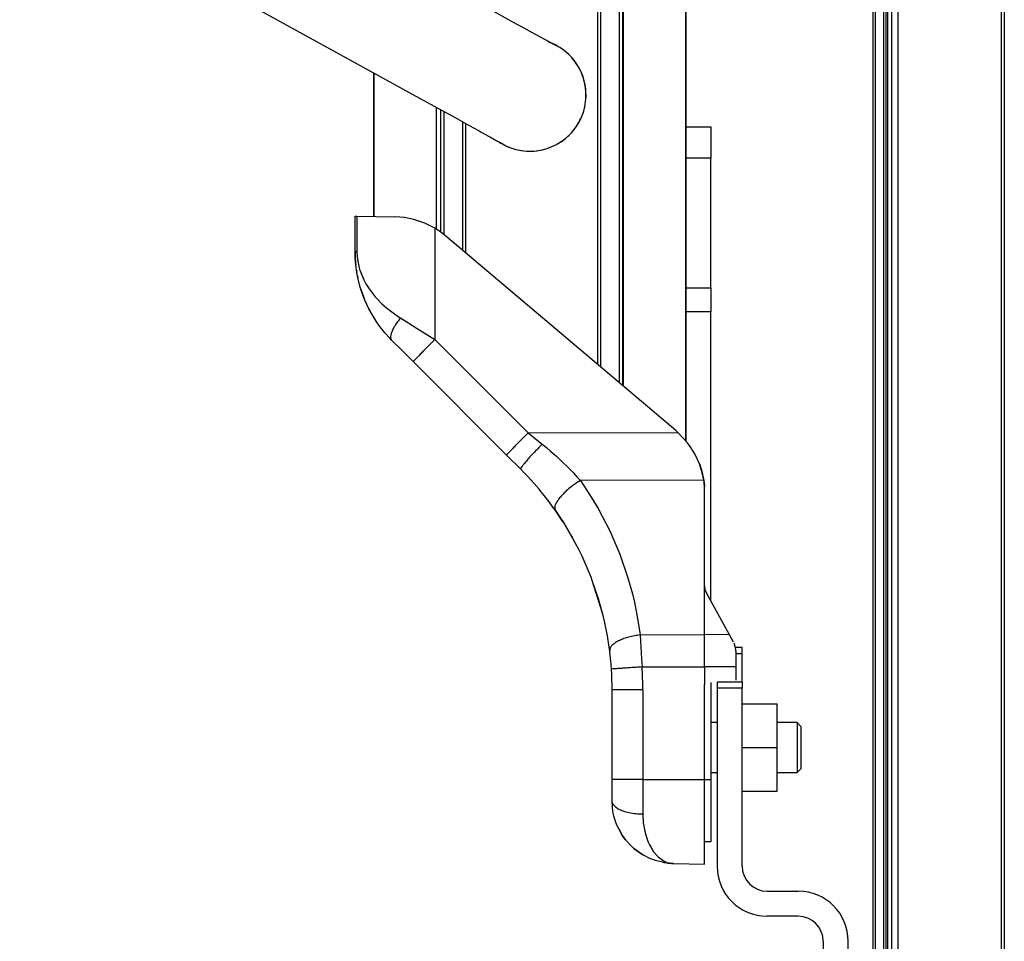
# Model space of a CAD drawing. Header units: millimetres. Extents: x -966 to 629, y -749 to 487.
# Tile 2 of 12: x -966 to -808, y -223 to -75. Entities that reach past the tile are written whole.
import ezdxf

# ---------------------------------------------------------------- set-up
doc = ezdxf.new("R2010")
doc.units = ezdxf.units.MM

# ---------------------------------------------------------------- blocks, each defined once
blk = doc.blocks.new('Diffusor-Rahmen-seitlich_1', base_point=(-826.13, -713.48))
at = {"color": 7, "linetype": 'Continuous'}
for p, q in [((-826.13, -713.48), (-826.13, 159.52)), ((-808.13, 159.52), (-808.13, -713.48))]:
    blk.add_line(p, q, dxfattribs=at)
at = {"color": 1, "linetype": 'Continuous'}
for p, q in [((-825.13, -713.48), (-825.13, 159.52)), ((-808.63, 159.52), (-808.63, -713.48))]:
    blk.add_line(p, q, dxfattribs=at)
blk = doc.blocks.new('Standard-Diffusor-kpl_', base_point=(-826.13, -731.48))
blk.add_blockref('Diffusor-Rahmen-seitlich_1', (-826.13, -713.48))
blk = doc.blocks.new('CFK-Haltebuegel', base_point=(-909.13, -142.89))
at = {"color": 1, "linetype": 'Continuous'}
for p, q in [((-873.3, 166.52), (-873.3, -130.6)), ((-869.3, 166.52), (-869.3, -133.98)), ((-869.13, -134.13), (-869.13, 166.52)), ((-859.13, 166.52), (-859.13, -142.89)), ((-909.13, -106.94), (-909.13, -83.95)), ((-899.12, -89.45), (-899.12, -108.97)), ((-898.42, -89.84), (-898.42, -109.43)), ((-894.42, -92.04), (-894.42, -112.75))]:
    blk.add_line(p, q, dxfattribs=at)
at = {"color": 7, "linetype": 'Continuous'}
for p, q in [((-872.8, 166.52), (-872.8, -131.02)), ((-869.8, 166.52), (-869.8, -133.56)), ((-859.13, -95.57), (-859.13, 166.52)), ((-909.13, -83.95), (-909.13, -106.94)), ((-897.92, -90.11), (-897.92, -109.82)), ((-894.92, -91.76), (-894.92, -112.33))]:
    blk.add_line(p, q, dxfattribs=at)
blk = doc.blocks.new('Gewindebuchse_1', base_point=(-889.03, -96.47))
at = {"color": 7, "linetype": 'Continuous'}
for p, q in [((-880.03, -79.47), (-880.52, -79.26)), ((-879.57, -79.75), (-880.03, -79.47)), ((-878.9, -80.15), (-879.08, -80.04)), ((-877.01, -81.96), (-877.42, -81.51)), ((-876.58, -82.62), (-877.01, -81.96)), ((-875.63, -84.55), (-875.73, -84.25)), ((-875.35, -85.5), (-875.46, -85.11)), ((-875.22, -88.61), (-875.15, -88.12)), ((-875.15, -88.12), (-875.15, -87.15)), ((-875.34, -89.42), (-875.3, -89.18)), ((-876.27, -91.87), (-875.99, -91.27)), ((-876.67, -92.48), (-876.27, -91.87)), ((-878.87, -94.79), (-878.53, -94.5)), ((-878.08, -94.13), (-877.87, -93.95)), ((-889.03, -95.01), (-888.8, -95.17)), ((-888.8, -95.17), (-888.25, -95.45)), ((-887.85, -95.66), (-887.63, -95.77)), ((-881.65, -96.11), (-881.2, -95.99)), ((-881.2, -95.99), (-880.23, -95.58)), ((-879.81, -95.36), (-878.87, -94.79)), ((-885.76, -96.31), (-885.09, -96.43)), ((-885.09, -96.43), (-884.39, -96.45)), ((-882.47, -96.33), (-882.21, -96.26))]:
    blk.add_line(p, q, dxfattribs=at)
for start, end in [(46.1617, 54.5335), (21.0466, 29.4188), (4.3033, 12.6755), (339.1864, 347.5584), (314.0693, 322.4413), (247.0924, 255.4645), (272.2084, 280.5804)]:
    blk.add_arc((-884.13, -87.48), 9, start, end, dxfattribs=at)
blk = doc.blocks.new('Griff-rechts', base_point=(-965.85, -96.48))
at = {"color": 7, "linetype": 'Continuous'}
for p, q in [((-909.23, -11.07), (-939.41, -27.67)), ((-939.41, -27.67), (-946.34, -31.48)), ((-946.34, -31.48), (-950.14, -33.57)), ((-909.13, -31.45), (-910.22, -32.05)), ((-910.22, -32.05), (-934.36, -45.33)), ((-950.14, -33.57), (-952.85, -35.06)), ((-954.69, -36.07), (-955.21, -36.36)), ((-952.85, -35.06), (-954.69, -36.07)), ((-957.2, -37.46), (-958.49, -38.16)), ((-956.78, -37.22), (-957.2, -37.46)), ((-955.21, -36.36), (-956.78, -37.22)), ((-959.8, -38.88), (-960.67, -39.36)), ((-960.26, -39.2), (-959.8, -38.88)), ((-958.78, -38.33), (-959.8, -38.88)), ((-958.49, -38.16), (-958.78, -38.33)), ((-951.21, -40.47), (-952.7, -39.52)), ((-952.7, -39.52), (-952.04, -39.91)), ((-952.04, -39.91), (-951.21, -40.47)), ((-951.21, -40.47), (-951.02, -40.46)), ((-951.02, -40.46), (-949.86, -41.1)), ((-949.86, -41.1), (-949.59, -41.25)), ((-949.59, -41.25), (-948.15, -42.04)), ((-948.15, -42.04), (-947.76, -42.25)), ((-947.76, -42.25), (-945.56, -43.47)), ((-945.56, -43.47), (-943, -44.87)), ((-943, -44.87), (-937.71, -47.79)), ((-934.36, -45.33), (-937.71, -47.17)), ((-937.71, -47.17), (-938.27, -47.48)), ((-937.71, -47.79), (-927.03, -53.66)), ((-961.64, -55.1), (-961.11, -55.36)), ((-927.03, -53.66), (-899.75, -68.66)), ((-961.11, -55.36), (-960.42, -55.7)), ((-960.42, -55.7), (-960.67, -55.6)), ((-960.67, -55.6), (-959.9, -56.01)), ((-959.9, -56.01), (-958.78, -56.63)), ((-958.78, -56.63), (-958.49, -56.8)), ((-958.49, -56.8), (-957.2, -57.5)), ((-957.2, -57.5), (-956.78, -57.74)), ((-956.78, -57.74), (-955.21, -58.6)), ((-955.21, -58.6), (-954.69, -58.89)), ((-954.69, -58.89), (-952.23, -60.24)), ((-952.23, -60.24), (-947.12, -63.05)), ((-947.12, -63.05), (-940.3, -66.8)), ((-940.3, -66.8), (-912.95, -81.85)), ((-899.75, -68.66), (-893.06, -72.35)), ((-893.06, -72.35), (-889.45, -74.34)), ((-889.45, -74.34), (-886.91, -75.74)), ((-886.91, -75.74), (-885.2, -76.67)), ((-885.2, -76.67), (-884.73, -76.94)), ((-884.73, -76.94), (-883.29, -77.72)), ((-883.29, -77.72), (-882.94, -77.92)), ((-882.94, -77.92), (-881.78, -78.55)), ((-881.78, -78.55), (-881.58, -78.67)), ((-881.58, -78.67), (-880.69, -79.15)), ((-880.03, -79.51), (-881.22, -78.96)), ((-880.69, -79.15), (-880.03, -79.51)), ((-879.34, -79.86), (-880.31, -79.38)), ((-912.95, -81.85), (-902.4, -87.65)), ((-902.4, -87.65), (-898.74, -89.66)), ((-898.74, -89.66), (-896.11, -91.11)), ((-896.11, -91.11), (-893.83, -92.36)), ((-893.83, -92.36), (-892.25, -93.23)), ((-892.25, -93.23), (-891.92, -93.41)), ((-891.92, -93.41), (-890.63, -94.13)), ((-890.63, -94.13), (-890.41, -94.24)), ((-890.41, -94.24), (-889.4, -94.81)), ((-889.4, -94.81), (-888.57, -95.27)), ((-888.57, -95.27), (-888, -95.6))]:
    blk.add_line(p, q, dxfattribs=at)
for centre, start, end in [((-956.85, -47.48), 51.1886, 183.3334), ((-956.85, -47.48), 183.3334, 237.8552), ((-884.13, -87.48), 244.522, 57.8552)]:
    blk.add_arc(centre, 9, start, end, dxfattribs=at)
blk = doc.blocks.new('Adapterblech', base_point=(-859.13, -207.08))
at = {"color": 7, "linetype": 'Continuous'}
for p, q in [((-859.13, -92.58), (-855.13, -92.58)), ((-855.13, -92.58), (-855.13, -97.58)), ((-859.13, -95.91), (-859.13, -95.57)), ((-859.13, -97.58), (-859.13, -95.91)), ((-859.13, -118.36), (-859.13, -97.58)), ((-855.13, -118.36), (-855.13, -97.58)), ((-859.13, -122.18), (-859.13, -118.36)), ((-855.13, -118.36), (-855.13, -122.18)), ((-859.13, -142.89), (-859.13, -122.18)), ((-855.13, -168.56), (-855.13, -122.18)), ((-855.13, -181.56), (-855.13, -197.08)), ((-855.13, -197.08), (-855.13, -207.08)), ((-855.13, -207.08), (-856.13, -207.08))]:
    blk.add_line(p, q, dxfattribs=at)
at = {"color": 1, "linetype": 'Continuous'}
for p, q in [((-855.13, -97.58), (-859.13, -97.58)), ((-859.13, -118.36), (-855.13, -118.36)), ((-855.13, -122.18), (-859.13, -122.18)), ((-856.13, -197.08), (-855.13, -197.08))]:
    blk.add_line(p, q, dxfattribs=at)
blk = doc.blocks.new('Kappe_1', base_point=(-912.13, -210.63))
at = {"color": 7, "linetype": 'Continuous'}
for p, q in [((-912.13, -112.58), (-912.13, -106.89)), ((-912.13, -106.89), (-911.83, -106.89)), ((-911.83, -106.89), (-905.76, -107)), ((-904.98, -107.04), (-905.76, -107)), ((-904.19, -107.12), (-904.98, -107.04)), ((-902.72, -107.42), (-904.19, -107.12)), ((-902.56, -107.46), (-902.72, -107.42)), ((-900.93, -108.02), (-902.56, -107.46)), ((-900.33, -108.3), (-900.93, -108.02)), ((-899.36, -108.81), (-900.33, -108.3)), ((-898.45, -109.4), (-899.36, -108.81)), ((-897.6, -110.07), (-898.45, -109.4)), ((-860.74, -141.22), (-897.6, -110.07)), ((-912.11, -113.31), (-912.13, -112.58)), ((-912.13, -112.58), (-912.11, -113.31)), ((-912.1, -113.49), (-912.11, -113.31)), ((-912.11, -113.31), (-912.1, -113.49)), ((-912.06, -114.23), (-912.1, -113.49)), ((-912.1, -113.49), (-912.06, -114.23)), ((-912.01, -114.7), (-912.06, -114.23)), ((-912.06, -114.23), (-912.01, -114.7)), ((-911.86, -115.83), (-912.01, -114.7)), ((-911.89, -115.6), (-911.86, -115.83)), ((-911.79, -116.22), (-911.86, -115.83)), ((-911.7, -116.68), (-911.79, -116.22)), ((-911.75, -116.42), (-911.7, -116.68)), ((-911.34, -118.12), (-911.7, -116.68)), ((-911.22, -118.55), (-911.34, -118.12)), ((-911.05, -119.04), (-911.22, -118.55)), ((-911.22, -118.55), (-911.05, -119.04)), ((-911.22, -118.55), (-910.67, -120.06)), ((-910.88, -119.49), (-911.05, -119.04)), ((-911.05, -119.04), (-910.88, -119.49)), ((-910.67, -120.06), (-910.88, -119.49)), ((-910.88, -119.49), (-910.67, -120.06)), ((-910.55, -120.35), (-910.67, -120.06)), ((-909.91, -121.72), (-910.55, -120.35)), ((-910.07, -121.4), (-909.91, -121.72)), ((-909.57, -122.36), (-909.91, -121.72)), ((-909.91, -121.72), (-909.76, -122.01)), ((-908.77, -123.68), (-909.57, -122.36)), ((-908.32, -124.32), (-908.77, -123.68)), ((-908.32, -124.32), (-908.77, -123.68)), ((-907.35, -125.55), (-908.32, -124.32)), ((-907.35, -125.55), (-908.32, -124.32)), ((-906.53, -126.46), (-907.35, -125.55)), ((-906.27, -126.72), (-906.53, -126.46)), ((-906.4, -126.51), (-906.27, -126.72)), ((-904.58, -128.41), (-906.27, -126.72)), ((-902.81, -130.18), (-904.58, -128.41)), ((-887.86, -145.13), (-902.81, -130.18)), ((-860.57, -141.36), (-860.74, -141.22)), ((-860.4, -141.51), (-860.57, -141.36)), ((-858.86, -143.17), (-860.4, -141.51)), ((-858.43, -143.77), (-858.86, -143.17)), ((-857.79, -144.78), (-858.43, -143.77)), ((-857.65, -145.05), (-857.79, -144.78)), ((-856.97, -146.55), (-857.65, -145.05)), ((-885.6, -147.39), (-887.86, -145.13)), ((-856.78, -147.08), (-856.97, -146.55)), ((-856.97, -146.55), (-856.87, -146.83)), ((-884.97, -148.03), (-885.6, -147.39)), ((-884.37, -148.67), (-884.97, -148.03)), ((-856.87, -146.83), (-856.78, -147.08)), ((-856.52, -147.98), (-856.78, -147.08)), ((-856.78, -147.08), (-856.71, -147.3)), ((-856.71, -147.3), (-856.57, -147.77)), ((-856.57, -147.77), (-856.52, -147.98)), ((-856.28, -149.15), (-856.52, -147.98)), ((-856.52, -147.98), (-856.45, -148.25)), ((-856.45, -148.25), (-856.35, -148.73)), ((-883.48, -149.64), (-884.37, -148.67)), ((-882.64, -150.62), (-883.48, -149.64)), ((-856.35, -148.73), (-856.28, -149.15)), ((-856.22, -149.58), (-856.28, -149.15)), ((-856.28, -149.15), (-856.22, -149.58)), ((-856.17, -150.15), (-856.22, -149.58)), ((-856.22, -149.58), (-856.17, -150.15)), ((-882.35, -150.96), (-882.64, -150.62)), ((-881.82, -151.63), (-882.35, -150.96)), ((-856.13, -151.15), (-856.17, -150.15)), ((-856.13, -165.98), (-856.13, -151.15)), ((-881.03, -152.64), (-881.82, -151.63)), ((-880.53, -153.32), (-881.03, -152.64)), ((-880.04, -154), (-880.53, -153.32)), ((-880.12, -153.82), (-880.04, -154)), ((-879.09, -155.4), (-880.04, -154)), ((-880.04, -154), (-879.09, -155.4)), ((-878.7, -156.01), (-879.09, -155.4)), ((-879.09, -155.4), (-878.7, -156.01)), ((-877.45, -158.1), (-878.7, -156.01)), ((-878.7, -156.01), (-877.45, -158.1)), ((-877.36, -158.26), (-877.45, -158.1)), ((-877.45, -158.1), (-877.36, -158.26)), ((-876.85, -159.18), (-877.36, -158.26)), ((-876.34, -160.17), (-876.85, -159.18)), ((-875.76, -161.34), (-876.34, -160.17)), ((-874.32, -164.71), (-875.76, -161.34)), ((-874.13, -165.22), (-874.32, -164.71)), ((-874.13, -165.22), (-874.32, -164.71)), ((-873.12, -168.18), (-874.13, -165.22)), ((-872.48, -170.48), (-874.13, -165.22)), ((-856.11, -166.26), (-856.13, -165.98)), ((-856.03, -166.73), (-856.11, -166.26)), ((-855.75, -167.44), (-856.03, -166.73)), ((-872.48, -170.48), (-873.12, -168.18)), ((-852.16, -173.91), (-855.75, -167.44)), ((-872.39, -170.84), (-872.48, -170.48)), ((-872.39, -170.84), (-872.48, -170.48)), ((-872.18, -171.72), (-872.39, -170.84)), ((-871.71, -174.1), (-872.18, -171.72)), ((-871.43, -175.88), (-871.71, -174.1)), ((-851.5, -175.1), (-852.16, -173.91)), ((-871.34, -176.49), (-871.43, -175.88)), ((-871.34, -176.25), (-871.34, -176.49)), ((-871.26, -177.19), (-871.34, -176.49)), ((-851.22, -175.8), (-851.42, -175.27)), ((-851.14, -176.27), (-851.22, -175.8)), ((-851.13, -176.55), (-851.14, -176.27)), ((-851.13, -176.55), (-851.13, -179.07)), ((-871.12, -178.65), (-871.26, -177.19)), ((-871.06, -179.4), (-871.12, -178.65)), ((-871.01, -180.24), (-871.06, -179.4)), ((-851.13, -179.07), (-851.13, -181.2)), ((-870.98, -181.08), (-871.01, -180.24)), ((-870.96, -181.91), (-870.98, -181.08)), ((-870.95, -182.75), (-870.96, -181.91)), ((-870.95, -197.08), (-870.95, -182.75)), ((-856.13, -197.08), (-856.13, -181.87)), ((-870.95, -200.55), (-870.95, -197.08)), ((-856.13, -210.63), (-856.13, -197.08)), ((-870.81, -202.22), (-870.95, -200.55)), ((-870.87, -200.92), (-870.95, -200.55)), ((-870.87, -200.92), (-870.95, -200.55)), ((-870.81, -202.22), (-870.95, -200.55)), ((-870.76, -202.5), (-870.81, -202.22)), ((-870.76, -202.5), (-870.81, -202.22)), ((-870.66, -202.92), (-870.76, -202.5)), ((-870.66, -202.92), (-870.76, -202.5)), ((-870.4, -203.82), (-870.66, -202.92)), ((-870.19, -204.38), (-870.4, -203.82)), ((-869.9, -205), (-870.19, -204.38)), ((-869.27, -206.1), (-869.9, -205)), ((-869.9, -205), (-869.27, -206.1)), ((-868.81, -206.73), (-869.27, -206.1)), ((-869.27, -206.1), (-868.81, -206.73)), ((-868.02, -207.62), (-868.81, -206.73)), ((-867.85, -207.78), (-868.02, -207.62)), ((-867.48, -208.12), (-867.85, -207.78)), ((-866.5, -208.86), (-867.48, -208.12)), ((-867.48, -208.12), (-866.05, -209.15)), ((-866.05, -209.15), (-866.5, -208.86)), ((-864.78, -209.79), (-866.05, -209.15)), ((-864.44, -209.92), (-864.78, -209.79)), ((-864.02, -210.06), (-864.44, -209.92)), ((-862.9, -210.35), (-864.02, -210.06)), ((-862.59, -210.41), (-862.9, -210.35)), ((-862.36, -210.45), (-862.59, -210.41)), ((-862.05, -210.49), (-862.36, -210.45)), ((-861.74, -210.51), (-862.05, -210.49)), ((-861.43, -210.53), (-861.74, -210.51)), ((-861.13, -210.54), (-861.43, -210.53)), ((-861.28, -210.54), (-861.13, -210.54)), ((-861.13, -210.54), (-856.13, -210.63))]:
    blk.add_line(p, q, dxfattribs=at)
at = {"color": 1, "linetype": 'Continuous'}
for p, q in [((-911.83, -106.89), (-911.83, -112.58)), ((-899.36, -108.81), (-899.36, -126.64)), ((-911.83, -112.58), (-912.13, -112.58)), ((-911.83, -112.58), (-911.8, -113.36)), ((-911.8, -113.36), (-911.71, -114.1)), ((-911.71, -114.1), (-911.55, -114.87)), ((-911.55, -114.87), (-911.4, -115.42)), ((-911.4, -115.42), (-911.32, -115.66)), ((-911.32, -115.66), (-910.75, -117.06)), ((-910.75, -117.06), (-910.4, -117.7)), ((-910.4, -117.7), (-909.87, -118.54)), ((-909.87, -118.54), (-909.73, -118.74)), ((-909.73, -118.74), (-908.89, -119.8)), ((-908.89, -119.8), (-908.53, -120.2)), ((-908.53, -120.2), (-907.83, -120.91)), ((-907.83, -120.91), (-907.1, -121.55)), ((-907.1, -121.55), (-906.03, -122.39)), ((-906.03, -122.39), (-904.99, -123.1)), ((-904.99, -123.1), (-904.85, -123.19)), ((-904.85, -123.19), (-902.18, -124.87)), ((-902.18, -124.87), (-899.36, -126.64)), ((-899.36, -126.64), (-884.41, -141.59)), ((-884.41, -141.59), (-860.4, -141.51)), ((-884.41, -141.59), (-882.15, -143.4)), ((-882.15, -143.4), (-881.48, -143.94)), ((-881.48, -143.94), (-880.83, -144.5)), ((-880.83, -144.5), (-880.4, -144.87)), ((-880.4, -144.87), (-879.87, -145.34)), ((-879.87, -145.34), (-878.93, -146.21)), ((-878.93, -146.21), (-878.03, -147.09)), ((-878.03, -147.09), (-877.15, -148)), ((-877.15, -148), (-876.59, -148.6)), ((-876.59, -148.6), (-876.04, -149.22)), ((-856.28, -149.15), (-876.04, -149.22)), ((-876.04, -149.22), (-874.56, -151.43)), ((-874.56, -151.43), (-873.19, -153.72)), ((-873.19, -153.72), (-872.53, -154.91)), ((-872.53, -154.91), (-871.33, -157.29)), ((-871.33, -157.29), (-869.74, -161)), ((-869.74, -161), (-868.42, -164.81)), ((-868.42, -164.81), (-867.71, -167.38)), ((-856.13, -173.88), (-856.13, -165.98)), ((-867.71, -167.38), (-867.39, -168.7)), ((-867.39, -168.7), (-866.87, -171.32)), ((-866.87, -171.32), (-866.47, -173.95)), ((-866.47, -173.95), (-856.13, -173.88)), ((-866.47, -173.95), (-866.33, -175.87)), ((-856.13, -179.07), (-856.13, -173.88)), ((-852.16, -173.91), (-856.13, -173.88)), ((-866.33, -175.87), (-866.22, -177.75)), ((-866.22, -177.75), (-866.16, -179.07)), ((-866.16, -179.07), (-856.13, -179.07)), ((-856.13, -179.07), (-856.13, -181.87)), ((-851.13, -179.07), (-856.13, -179.07)), ((-866.04, -182.75), (-870.95, -182.75)), ((-866.04, -182.75), (-866.04, -197.08)), ((-866.04, -197.08), (-870.95, -197.08)), ((-866.04, -197.08), (-866.04, -202.61)), ((-866.04, -197.08), (-856.13, -197.08)), ((-866.04, -202.61), (-865.96, -204.05)), ((-865.96, -204.05), (-865.89, -204.52)), ((-865.89, -204.52), (-865.84, -204.84)), ((-865.84, -204.84), (-865.73, -205.37)), ((-865.73, -205.37), (-865.51, -206.17)), ((-865.51, -206.17), (-865.3, -206.78)), ((-865.3, -206.78), (-865.17, -207.1)), ((-865.17, -207.1), (-864.97, -207.55)), ((-864.97, -207.55), (-864.5, -208.36)), ((-864.5, -208.36), (-864.41, -208.49)), ((-864.41, -208.49), (-864.3, -208.65)), ((-864.3, -208.65), (-863.57, -209.48)), ((-863.57, -209.48), (-862.78, -210.06)), ((-862.78, -210.06), (-862.53, -210.2)), ((-862.53, -210.2), (-862.35, -210.28)), ((-862.35, -210.28), (-862.05, -210.49)), ((-862.05, -210.49), (-861.74, -210.51)), ((-861.74, -210.51), (-861.58, -210.5)), ((-861.58, -210.5), (-861.43, -210.53)), ((-861.43, -210.53), (-861.28, -210.54))]:
    blk.add_line(p, q, dxfattribs=at)
for points, knots in [([(-904.85, -123.19), (-905.03, -123.41), (-905.37, -123.84), (-905.81, -124.5), (-906.14, -125.11), (-906.35, -125.65), (-906.47, -126.12), (-906.42, -126.39), (-906.4, -126.51)], [0, 0, 0, 0, 0.862274, 1.652636, 2.349097, 2.935362, 3.404294, 3.765554, 3.765554, 3.765554, 3.765554]), ([(-899.36, -126.64), (-899.59, -126.87), (-900.04, -127.32), (-900.68, -127.97), (-901.27, -128.57), (-901.79, -129.1), (-902.23, -129.55), (-902.55, -129.89), (-902.73, -130.09), (-902.8, -130.17), (-902.81, -130.18)], [0, 0, 0, 0, 0.966646, 1.894395, 2.748158, 3.495646, 4.116564, 4.627678, 4.900203, 4.939135, 4.939135, 4.939135, 4.939135]), ([(-884.41, -141.59), (-884.64, -141.82), (-885.09, -142.27), (-885.73, -142.92), (-886.33, -143.52), (-886.84, -144.05), (-887.28, -144.5), (-887.6, -144.84), (-887.78, -145.04), (-887.85, -145.12), (-887.86, -145.13)], [0, 0, 0, 0, 0.966646, 1.894395, 2.748158, 3.495646, 4.116564, 4.627678, 4.900203, 4.939135, 4.939135, 4.939135, 4.939135]), ([(-882.15, -143.4), (-882.39, -143.64), (-882.86, -144.11), (-883.53, -144.81), (-884.14, -145.47), (-884.66, -146.06), (-885.08, -146.56), (-885.39, -146.94), (-885.55, -147.21), (-885.59, -147.36), (-885.6, -147.39)], [0, 0, 0, 0, 1.011168, 1.991686, 2.901628, 3.704033, 4.366515, 4.862851, 5.180337, 5.298066, 5.298066, 5.298066, 5.298066]), ([(-876.04, -149.22), (-876.33, -149.4), (-876.91, -149.77), (-877.72, -150.38), (-878.46, -151.03), (-879.09, -151.67), (-879.6, -152.29), (-879.94, -152.86), (-880.16, -153.37), (-880.14, -153.69), (-880.12, -153.82)], [0, 0, 0, 0, 1.030365, 2.060682, 3.051736, 3.966625, 4.773273, 5.44765, 5.979216, 6.38324, 6.38324, 6.38324, 6.38324]), ([(-866.47, -173.95), (-866.78, -173.99), (-867.38, -174.07), (-868.25, -174.27), (-869.05, -174.52), (-869.77, -174.81), (-870.38, -175.13), (-870.85, -175.48), (-871.2, -175.85), (-871.29, -176.13), (-871.34, -176.25)], [0, 0, 0, 0, 0.921058, 1.819841, 2.670751, 3.450728, 4.140934, 4.729087, 5.213444, 5.610238, 5.610238, 5.610238, 5.610238]), ([(-866.16, -179.07), (-866.48, -179.09), (-867.11, -179.13), (-868.02, -179.19), (-868.86, -179.25), (-869.59, -179.3), (-870.21, -179.34), (-870.68, -179.38), (-870.95, -179.39), (-871.05, -179.4), (-871.06, -179.4)], [0, 0, 0, 0, 0.962992, 1.886518, 2.735867, 3.479118, 4.096238, 4.603852, 4.874305, 4.912941, 4.912941, 4.912941, 4.912941]), ([(-866.04, -182.75), (-866.04, -182.14), (-866.05, -180.91), (-866.13, -179.68), (-866.16, -179.07)], [0, 0, 0, 0, 1.841618, 3.683235, 3.683235, 3.683235, 3.683235]), ([(-870.87, -200.92), (-870.77, -201.08), (-870.54, -201.44), (-869.93, -201.82), (-869.15, -202.16), (-868.21, -202.41), (-867.15, -202.58), (-866.42, -202.6), (-866.04, -202.61)], [0, 0, 0, 0, 0.560668, 1.262889, 2.115581, 3.099544, 4.179769, 5.312183, 5.312183, 5.312183, 5.312183])]:
    blk.add_open_spline(points, degree=3, knots=knots, dxfattribs=at)
blk = doc.blocks.new('CFK-Haltebügel-kpl_', base_point=(-965.85, -210.63))
for name, p in [('CFK-Haltebuegel', (-909.13, -142.89)), ('Griff-rechts', (-965.85, -96.48)), ('Gewindebuchse_1', (-889.03, -96.47)), ('Adapterblech', (-859.13, -207.08)), ('Kappe_1', (-912.13, -210.63))]:
    blk.add_blockref(name, p)
blk = doc.blocks.new('Carbonbügel', base_point=(-965.85, -210.63))
blk.add_blockref('CFK-Haltebügel-kpl_', (-965.85, -210.63))
blk = doc.blocks.new('Seitenprofil__36', base_point=(-829.13, -730.48))
at = {"color": 1, "linetype": 'Continuous'}
for p, q in [((-827.43, -730.48), (-827.43, 178.52)), ((-826.83, 178.52), (-826.83, -730.48)), ((-828.83, 128.2), (-828.83, -680.16))]:
    blk.add_line(p, q, dxfattribs=at)
at = {"color": 7, "linetype": 'Continuous'}
for p, q in [((-827.13, 178.52), (-827.13, -730.48)), ((-829.13, -680.15), (-829.13, 128.19))]:
    blk.add_line(p, q, dxfattribs=at)
blk = doc.blocks.new('Zylinderschraube-DIN912-M8x20-P-P2R_2__38', base_point=(-855.13, -195.98))
at = {"color": 7, "linetype": 'Continuous'}
for p, q in [((-854.13, -187.98), (-855.13, -187.98)), ((-841.33, -187.98), (-844.53, -187.98)), ((-841.33, -187.98), (-841.33, -191.2)), ((-841.33, -187.98), (-840.73, -188.58)), ((-840.73, -188.58), (-840.73, -191.32)), ((-841.33, -191.2), (-841.33, -195.98)), ((-840.73, -191.32), (-840.73, -195.38)), ((-840.73, -195.38), (-841.33, -195.98)), ((-855.13, -195.98), (-854.13, -195.98)), ((-844.53, -195.98), (-841.33, -195.98))]:
    blk.add_line(p, q, dxfattribs=at)
blk = doc.blocks.new('Buegelauge__42', base_point=(-854.13, -318.98))
at = {"color": 7, "linetype": 'Continuous'}
for p, q in [((-850.13, -175.98), (-851.19, -175.98)), ((-850.13, -176.98), (-850.13, -175.98)), ((-850.13, -181.48), (-850.13, -176.98)), ((-850.13, -181.48), (-854.13, -181.48)), ((-854.13, -181.48), (-854.13, -182.48)), ((-854.13, -182.48), (-854.13, -210.98)), ((-850.13, -181.48), (-850.13, -182.48)), ((-850.13, -210.98), (-850.13, -182.48)), ((-846.13, -214.98), (-841.13, -214.98)), ((-841.13, -218.98), (-846.13, -218.98)), ((-837.13, -222.98), (-837.13, -270.06)), ((-833.13, -270.06), (-833.13, -222.98)), ((-837.13, -271.05), (-837.13, -270.06)), ((-837.13, -271.05), (-837.13, -280.84)), ((-833.13, -271.05), (-833.13, -270.06)), ((-837.13, -281.95), (-837.13, -280.84)), ((-837.13, -318.98), (-837.13, -281.95)), ((-833.13, -281.95), (-833.13, -281.11)), ((-833.13, -318.98), (-833.13, -281.95)), ((-837.13, -318.98), (-833.13, -318.98))]:
    blk.add_line(p, q, dxfattribs=at)
at = {"color": 1, "linetype": 'Continuous'}
for p, q in [((-850.13, -176.98), (-851.13, -176.98)), ((-850.13, -182.48), (-854.13, -182.48)), ((-833.13, -270.06), (-837.13, -270.06)), ((-833.13, -271.05), (-837.13, -271.05)), ((-833.13, -280.84), (-837.13, -280.84)), ((-833.13, -281.95), (-837.13, -281.95))]:
    blk.add_line(p, q, dxfattribs=at)
at = {"color": 7, "linetype": 'Continuous'}
for centre, radius, start, end in [((-846.13, -210.98), 8, 180, 270), ((-846.13, -210.98), 4, 180, 270), ((-841.13, -222.98), 8, 360, 90), ((-841.13, -222.98), 4, 0, 90)]:
    blk.add_arc(centre, radius, start, end, dxfattribs=at)
blk = doc.blocks.new('Schweißmutter-DIN929-M8__43', base_point=(-850.13, -198.98))
at = {"color": 7, "linetype": 'Continuous'}
for p, q in [((-850.13, -184.98), (-844.53, -184.98)), ((-844.53, -191.98), (-844.53, -184.98)), ((-850.13, -191.98), (-844.53, -191.98)), ((-844.53, -198.98), (-844.53, -191.98)), ((-850.13, -198.98), (-844.53, -198.98))]:
    blk.add_line(p, q, dxfattribs=at)
blk = doc.blocks.new('Buegelscheibe__44', base_point=(-833.13, -318.48))
at = {"color": 7, "linetype": 'Continuous'}
for p, q in [((-833.13, -233.48), (-831.63, -233.48)), ((-831.63, -233.48), (-831.63, -269.65)), ((-831.63, -269.65), (-831.63, -318.48)), ((-833.13, -271.05), (-833.13, -273.86)), ((-833.13, -273.86), (-833.13, -278.1)), ((-833.13, -278.1), (-833.13, -281.01)), ((-831.63, -318.48), (-833.13, -318.48))]:
    blk.add_line(p, q, dxfattribs=at)
blk = doc.blocks.new('Buegellager-mont___45', base_point=(-854.13, -318.98))
for name, p in [('Buegelauge__42', (-854.13, -318.98)), ('Schweißmutter-DIN929-M8__43', (-850.13, -198.98)), ('Buegelscheibe__44', (-833.13, -318.48))]:
    blk.add_blockref(name, p)
blk = doc.blocks.new('Seitenteil-rechts-kpl___46', base_point=(-903.85, -749.48))
for name, p in [('Seitenprofil__36', (-829.13, -730.48)), ('Buegellager-mont___45', (-854.13, -318.98)), ('Zylinderschraube-DIN912-M8x20-P-P2R_2__38', (-855.13, -195.98))]:
    blk.add_blockref(name, p)
blk = doc.blocks.new('Gehaeuse-kpl___47', base_point=(-903.85, -749.48))
blk.add_blockref('Seitenteil-rechts-kpl___46', (-903.85, -749.48))
blk = doc.blocks.new('Montage-fuer-Funktionstest__48', base_point=(-903.85, -749.48))
blk.add_blockref('Gehaeuse-kpl___47', (-903.85, -749.48))
blk = doc.blocks.new('S360-C__49', base_point=(-965.85, -749.48))
for name, p in [('Carbonbügel', (-965.85, -210.63)), ('Montage-fuer-Funktionstest__48', (-903.85, -749.48)), ('Standard-Diffusor-kpl_', (-826.13, -731.48))]:
    blk.add_blockref(name, p)
blk = doc.blocks.new('VordansA', base_point=(-195, 139))
blk.add_blockref('S360-C__49', (-965.85, -749.48))

msp = doc.modelspace()

# ---------------------------------------------------------------- block references
msp.add_blockref('VordansA', (-195, 139))

doc.saveas('drawing.dxf')
